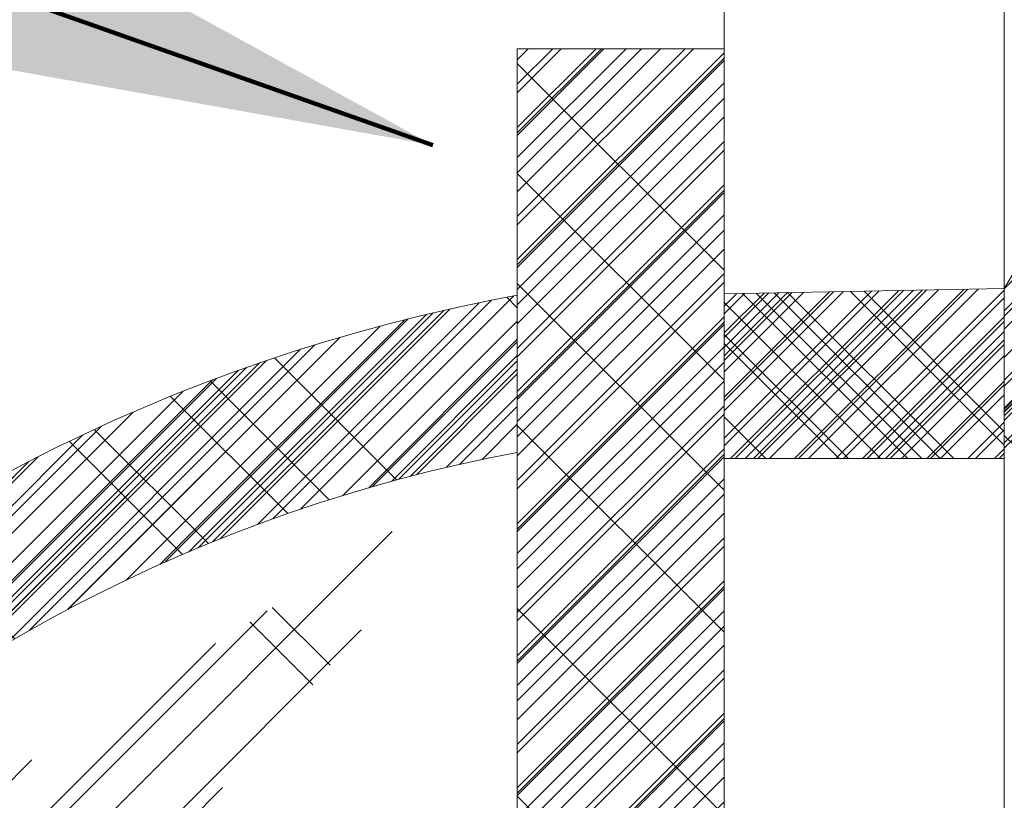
# Model space of a CAD drawing. Header units: inches. Extents: x 3071 to 4270, y -1110 to -364.
# Tile 5 of 12: x 3288 to 3299, y -853 to -845. Entities that reach past the tile are written whole.
import ezdxf

# ---------------------------------------------------------------- set-up
doc = ezdxf.new("R2010")
doc.units = ezdxf.units.IN
doc.header["$LTSCALE"] = 0.4
doc.header["$MEASUREMENT"] = 0
doc.linetypes.add('DGN Style 2', pattern=[23.623001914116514, 14.17380114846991, -9.449200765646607])
for name, color, linetype, lineweight in [('E-ANNO-TEXT', 7, 'Continuous', 0), ('E-LTNG-COND', 212, 'Continuous', 40), ('S-REIN-RBAR', 5, 'Continuous', 13), ('S-WALL-LOAD', 3, 'Continuous', 13)]:
    doc.layers.add(name, color=color, linetype=linetype, lineweight=lineweight)
doc.styles.add("_1 4 1'-0", font='arial.ttf', dxfattribs={"height": 6})
doc.dimstyles.new("1 4 1'-0", dxfattribs={"dimtxt": 6, "dimasz": 9, "dimexe": 3, "dimexo": 3, "dimgap": 3, "dimtad": 1, "dimdec": 0, "dimzin": 11, "dimdsep": 46, "dimlunit": 3, "dimtxsty": "_1 4 1'-0", "dimcen": 0.09, "dimclrd": 256, "dimadec": 4, "dimazin": 3, "dimtfac": 1, "dimtdec": 0, "dimtofl": 0, "dimtmove": 0, "dimatfit": 3, "dimfxl": 1, "dimfrac": 2, "dimtolj": 1, "dimtzin": 11, "dimlwd": -1, "dimarcsym": 0})

msp = doc.modelspace()

# ---------------------------------------------------------------- hatches: boundary and pattern name
at = {"layer": 'E-ANNO-TEXT'}
h = msp.add_hatch(dxfattribs=at)
h.set_pattern_fill('CROSSHATCH', color=6, style=0, pattern_type=2)
h.set_pattern_definition([(45, (3301.416153, -839.430183), (-0.7071067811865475, 0.7071067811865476), []), (315, (3301.416153, -839.430183), (8.48528137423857, 8.485281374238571), [])])
h.paths.add_polyline_path([(3300.269834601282, -833.729244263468, -0.2267061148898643), (3298.769834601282, -847.8556927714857), (3298.769834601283, -849.6778748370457, 0.2858472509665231), (3301.030098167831, -833.3402928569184, -0.2409494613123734)])
h = msp.add_hatch(dxfattribs=at)
h.set_pattern_fill('CROSSHATCH', color=6, style=0, pattern_type=2)
h.set_pattern_definition([(45, (3301.661384, -838.9395949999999), (-0.7071067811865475, 0.7071067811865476), []), (315, (3301.661384, -838.9395949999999), (8.48528137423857, 8.485281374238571), [])])
h.paths.add_polyline_path([(3301.030098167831, -833.3402928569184, -0.2409494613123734), (3300.269834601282, -833.729244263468, -0.2267061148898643), (3298.769834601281, -847.8556927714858), (3298.769834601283, -849.6778748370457, 0.2858472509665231)])
h = msp.add_hatch(dxfattribs=at)
h.set_pattern_fill('CROSSHATCH', color=6, style=0, pattern_type=2)
h.set_pattern_definition([(45, (3301.71043, -837.713127), (-0.7071067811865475, 0.7071067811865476), []), (315, (3301.71043, -837.713127), (8.48528137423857, 8.485281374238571), [])])
h.paths.add_polyline_path([(3298.769834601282, -847.8556927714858), (3298.769834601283, -849.6778748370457, 0.2858472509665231), (3301.030098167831, -833.3402928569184, -0.2409494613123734), (3300.269834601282, -833.729244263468, -0.2267061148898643)])
h = msp.add_hatch(dxfattribs=at)
h.set_pattern_fill('CROSSHATCH', color=6, style=0, pattern_type=2)
h.set_pattern_definition([(45, (3301.563292, -836.486658), (-0.7071067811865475, 0.7071067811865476), []), (315, (3301.563292, -836.486658), (8.48528137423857, 8.485281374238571), [])])
h.paths.add_polyline_path([(3298.769834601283, -849.6778748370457, 0.2858472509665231), (3301.030098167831, -833.3402928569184, -0.2409494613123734), (3300.269834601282, -833.729244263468, -0.2267061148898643), (3298.769834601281, -847.8556927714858)])
h = msp.add_hatch(dxfattribs=at)
h.set_pattern_fill('CROSSHATCH', color=6, style=0, pattern_type=2)
h.set_pattern_definition([(45, (3301.514245, -835.2111309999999), (-0.7071067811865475, 0.7071067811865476), []), (315, (3301.514245, -835.2111309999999), (8.48528137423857, 8.485281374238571), [])])
h.paths.add_polyline_path([(3301.030098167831, -833.3402928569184, -0.2409494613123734), (3300.269834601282, -833.729244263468, -0.2267061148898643), (3298.769834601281, -847.8556927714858), (3298.769834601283, -849.6778748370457, 0.2858472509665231)])
h = msp.add_hatch(dxfattribs=at)
h.set_pattern_fill('CROSSHATCH', color=6, style=0, pattern_type=2)
h.set_pattern_definition([(45, (3301.612338, -842.6190019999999), (-0.7071067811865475, 0.7071067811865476), []), (315, (3301.612338, -842.6190019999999), (8.48528137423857, 8.485281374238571), [])])
h.paths.add_polyline_path([(3301.030098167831, -833.3402928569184, -0.2409494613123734), (3300.269834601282, -833.729244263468, -0.2267061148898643), (3298.769834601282, -847.8556927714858), (3298.769834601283, -849.6778748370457, 0.2858472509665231)])
h = msp.add_hatch(dxfattribs=at)
h.set_pattern_fill('CROSSHATCH', color=6, style=0, pattern_type=2)
h.set_pattern_definition([(45, (3301.563292, -843.551118), (-0.7071067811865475, 0.7071067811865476), []), (315, (3301.563292, -843.551118), (8.48528137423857, 8.485281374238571), [])])
h.paths.add_polyline_path([(3298.769834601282, -847.8556927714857), (3298.769834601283, -849.6778748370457, 0.2858472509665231), (3301.030098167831, -833.3402928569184, -0.2409494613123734), (3300.269834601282, -833.729244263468, -0.2267061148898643)])
h = msp.add_hatch(dxfattribs=at)
h.set_pattern_fill('CROSSHATCH', color=6, style=0, pattern_type=2)
h.set_pattern_definition([(45, (3301.121877, -844.385116), (-0.7071067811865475, 0.7071067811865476), []), (315, (3301.121877, -844.385116), (8.48528137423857, 8.485281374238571), [])])
h.paths.add_polyline_path([(3298.769834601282, -847.8556927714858), (3298.769834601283, -849.6778748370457, 0.2858472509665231), (3301.030098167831, -833.3402928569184, -0.2409494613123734), (3300.269834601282, -833.729244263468, -0.2267061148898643)])
h = msp.add_hatch(dxfattribs=at)
h.set_pattern_fill('CROSSHATCH', color=6, style=0, pattern_type=2)
h.set_pattern_definition([(45, (3300.533324, -845.6606439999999), (-0.7071067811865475, 0.7071067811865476), []), (315, (3300.533324, -845.6606439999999), (8.48528137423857, 8.485281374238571), [])])
h.paths.add_polyline_path([(3301.030098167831, -833.3402928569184, -0.2409494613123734), (3300.269834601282, -833.729244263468, -0.2267061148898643), (3298.769834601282, -847.8556927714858), (3298.769834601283, -849.6778748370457, 0.2858472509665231)])
h = msp.add_hatch(dxfattribs=at)
h.set_pattern_fill('CROSSHATCH', color=6, style=0, pattern_type=2)
h.set_pattern_definition([(45, (3301.318061, -844.63041), (-0.7071067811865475, 0.7071067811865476), []), (315, (3301.318061, -844.63041), (8.48528137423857, 8.485281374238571), [])])
h.paths.add_polyline_path([(3298.769834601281, -847.8556927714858), (3298.769834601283, -849.6778748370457, 0.2858472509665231), (3301.030098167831, -833.3402928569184, -0.2409494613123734), (3300.269834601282, -833.729244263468, -0.2267061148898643)])
h = msp.add_hatch(dxfattribs=at)
h.set_pattern_fill('CROSSHATCH', color=6, style=0, pattern_type=2)
h.set_pattern_definition([(45, (3301.465199, -842.569943), (-0.7071067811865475, 0.7071067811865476), []), (315, (3301.465199, -842.569943), (8.48528137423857, 8.485281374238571), [])])
h.paths.add_polyline_path([(3301.030098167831, -833.3402928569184, -0.2409494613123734), (3300.269834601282, -833.729244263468, -0.2267061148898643), (3298.769834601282, -847.8556927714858), (3298.769834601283, -849.6778748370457, 0.2858472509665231)])
h = msp.add_hatch(dxfattribs=at)
h.set_pattern_fill('CROSSHATCH', color=6, style=0, pattern_type=2)
h.set_pattern_definition([(45, (3303.770366, -832.9053690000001), (-0.7071067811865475, 0.7071067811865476), []), (315, (3303.770366, -832.9053690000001), (8.48528137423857, 8.485281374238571), [])])
h.paths.add_polyline_path([(3300.269834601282, -833.729244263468, -0.2267061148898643), (3298.769834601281, -847.8556927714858), (3298.769834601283, -849.6778748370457, 0.2858472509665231), (3301.030098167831, -833.3402928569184, -0.2409494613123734)])
h = msp.add_hatch(dxfattribs=at)
h.set_pattern_fill('CROSSHATCH', color=6, style=0, pattern_type=2)
h.set_pattern_definition([(45, (3294.944446, -850.719076), (-0.7071067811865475, 0.7071067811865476), []), (315, (3294.944446, -850.719076), (8.48528137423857, 8.485281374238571), [])])
edge = h.paths.add_edge_path()
edge.add_line((3295.769834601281, -856.2071816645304), (3295.769834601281, -849.6778748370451))
edge.add_line((3295.769834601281, -849.6778748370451), (3295.769834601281, -847.9117599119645))
edge.add_line((3295.769834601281, -847.9117599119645), (3295.769834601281, -845.2871168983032))
edge.add_line((3295.769834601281, -845.2871168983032), (3293.555092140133, -845.2871168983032))
edge.add_line((3293.555092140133, -845.2871168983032), (3293.555092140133, -855.3148035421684))
edge.add_ellipse((3313.110824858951, -825.8374447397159), major_axis=(-40.19242740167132, -2.842033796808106), ratio=0.8237024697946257, start_angle=57.60632268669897, end_angle=61.15338645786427)
h = msp.add_hatch(dxfattribs=at)
h.set_pattern_fill('CROSSHATCH', color=6, style=0, pattern_type=2)
h.set_pattern_definition([(45, (3295.14063, -858.2250650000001), (-0.7071067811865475, 0.7071067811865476), []), (315, (3295.14063, -858.2250650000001), (8.48528137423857, 8.485281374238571), [])])
edge = h.paths.add_edge_path()
edge.add_ellipse((3313.110824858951, -825.8374447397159), major_axis=(-40.19242740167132, -2.842033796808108), ratio=0.8237024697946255, start_angle=57.60632268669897, end_angle=61.15338645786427)
edge.add_line((3295.769834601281, -856.2071816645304), (3295.769834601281, -849.6778748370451))
edge.add_line((3295.769834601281, -849.6778748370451), (3295.769834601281, -847.9117599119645))
edge.add_line((3295.769834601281, -847.9117599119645), (3295.769834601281, -845.2871168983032))
edge.add_line((3295.769834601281, -845.2871168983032), (3293.555092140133, -845.2871168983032))
edge.add_line((3293.555092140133, -845.2871168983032), (3293.555092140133, -855.3148035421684))
h = msp.add_hatch(dxfattribs=at)
h.set_pattern_fill('CROSSHATCH', color=6, style=0, pattern_type=2)
h.set_pattern_definition([(45, (3294.159708, -848.413315), (-0.7071067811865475, 0.7071067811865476), []), (315, (3294.159708, -848.413315), (8.48528137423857, 8.485281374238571), [])])
edge = h.paths.add_edge_path()
edge.add_ellipse((3313.110824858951, -825.8374447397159), major_axis=(-40.19242740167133, -2.842033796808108), ratio=0.8237024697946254, start_angle=57.60632268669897, end_angle=61.15338645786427)
edge.add_line((3295.769834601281, -856.2071816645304), (3295.769834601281, -849.6778748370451))
edge.add_line((3295.769834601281, -849.6778748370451), (3295.769834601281, -847.9117599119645))
edge.add_line((3295.769834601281, -847.9117599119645), (3295.769834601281, -845.2871168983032))
edge.add_line((3295.769834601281, -845.2871168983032), (3293.555092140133, -845.2871168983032))
edge.add_line((3293.555092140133, -845.2871168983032), (3293.555092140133, -855.3148035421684))
h = msp.add_hatch(dxfattribs=at)
h.set_pattern_fill('CROSSHATCH', color=6, style=0, pattern_type=2)
h.set_pattern_definition([(45, (3294.355893, -847.43214), (-0.7071067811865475, 0.7071067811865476), []), (315, (3294.355893, -847.43214), (8.48528137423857, 8.485281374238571), [])])
edge = h.paths.add_edge_path()
edge.add_ellipse((3313.110824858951, -825.8374447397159), major_axis=(-40.19242740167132, -2.842033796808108), ratio=0.8237024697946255, start_angle=57.6063226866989, end_angle=61.15338645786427)
edge.add_line((3295.769834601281, -856.2071816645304), (3295.769834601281, -849.6778748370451))
edge.add_line((3295.769834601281, -849.6778748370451), (3295.769834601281, -847.9117599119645))
edge.add_line((3295.769834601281, -847.9117599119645), (3295.769834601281, -845.2871168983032))
edge.add_line((3295.769834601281, -845.2871168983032), (3293.555092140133, -845.2871168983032))
edge.add_line((3293.555092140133, -845.2871168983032), (3293.555092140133, -855.3148035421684))
h = msp.add_hatch(dxfattribs=at)
h.set_pattern_fill('CROSSHATCH', color=6, style=0, pattern_type=2)
h.set_pattern_definition([(45, (3294.601123, -846.500024), (-0.7071067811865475, 0.7071067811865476), []), (315, (3294.601123, -846.500024), (8.48528137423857, 8.485281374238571), [])])
edge = h.paths.add_edge_path()
edge.add_ellipse((3313.110824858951, -825.8374447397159), major_axis=(-40.19242740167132, -2.842033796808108), ratio=0.8237024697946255, start_angle=57.60632268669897, end_angle=61.15338645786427)
edge.add_line((3295.769834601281, -856.2071816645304), (3295.769834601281, -849.6778748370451))
edge.add_line((3295.769834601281, -849.6778748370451), (3295.769834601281, -847.9117599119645))
edge.add_line((3295.769834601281, -847.9117599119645), (3295.769834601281, -845.2871168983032))
edge.add_line((3295.769834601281, -845.2871168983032), (3293.555092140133, -845.2871168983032))
edge.add_line((3293.555092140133, -845.2871168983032), (3293.555092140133, -855.3148035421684))
h = msp.add_hatch(dxfattribs=at)
h.set_pattern_fill('CROSSHATCH', color=6, style=0, pattern_type=2)
h.set_pattern_definition([(45, (3294.552077, -852.2889560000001), (-0.7071067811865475, 0.7071067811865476), []), (315, (3294.552077, -852.2889560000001), (8.48528137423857, 8.485281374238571), [])])
edge = h.paths.add_edge_path()
edge.add_ellipse((3313.110824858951, -825.8374447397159), major_axis=(-40.19242740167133, -2.842033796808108), ratio=0.8237024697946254, start_angle=57.60632268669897, end_angle=61.15338645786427)
edge.add_line((3295.769834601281, -856.2071816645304), (3295.769834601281, -849.6778748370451))
edge.add_line((3295.769834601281, -849.6778748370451), (3295.769834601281, -847.9117599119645))
edge.add_line((3295.769834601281, -847.9117599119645), (3295.769834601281, -845.2871168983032))
edge.add_line((3295.769834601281, -845.2871168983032), (3293.555092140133, -845.2871168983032))
edge.add_line((3293.555092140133, -845.2871168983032), (3293.555092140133, -855.3148035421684))
h = msp.add_hatch(dxfattribs=at)
h.set_pattern_fill('CROSSHATCH', color=6, style=0, pattern_type=2)
h.set_pattern_definition([(45, (3294.453985, -854.202247), (-0.7071067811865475, 0.7071067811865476), []), (315, (3294.453985, -854.202247), (8.48528137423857, 8.485281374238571), [])])
edge = h.paths.add_edge_path()
edge.add_line((3295.769834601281, -856.2071816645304), (3295.769834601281, -849.6778748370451))
edge.add_line((3295.769834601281, -849.6778748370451), (3295.769834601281, -847.9117599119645))
edge.add_line((3295.769834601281, -847.9117599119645), (3295.769834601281, -845.2871168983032))
edge.add_line((3295.769834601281, -845.2871168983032), (3293.555092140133, -845.2871168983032))
edge.add_line((3293.555092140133, -845.2871168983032), (3293.555092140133, -855.3148035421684))
edge.add_ellipse((3313.110824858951, -825.8374447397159), major_axis=(-40.19242740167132, -2.842033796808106), ratio=0.8237024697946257, start_angle=57.6063226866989, end_angle=61.15338645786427)
h = msp.add_hatch(dxfattribs=at)
h.set_pattern_fill('CROSSHATCH', color=6, style=0, pattern_type=2)
h.set_pattern_definition([(45, (3294.306847, -857.734477), (-0.7071067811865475, 0.7071067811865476), []), (315, (3294.306847, -857.734477), (8.48528137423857, 8.485281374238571), [])])
edge = h.paths.add_edge_path()
edge.add_ellipse((3313.110824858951, -825.8374447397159), major_axis=(-40.19242740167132, -2.842033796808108), ratio=0.8237024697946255, start_angle=57.6063226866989, end_angle=61.15338645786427)
edge.add_line((3295.769834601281, -856.2071816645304), (3295.769834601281, -849.6778748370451))
edge.add_line((3295.769834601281, -849.6778748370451), (3295.769834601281, -847.9117599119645))
edge.add_line((3295.769834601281, -847.9117599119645), (3295.769834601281, -845.2871168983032))
edge.add_line((3295.769834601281, -845.2871168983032), (3293.555092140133, -845.2871168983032))
edge.add_line((3293.555092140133, -845.2871168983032), (3293.555092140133, -855.3148035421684))
h = msp.add_hatch(dxfattribs=at)
h.set_pattern_fill('CROSSHATCH', color=6, style=0, pattern_type=2)
h.set_pattern_definition([(45, (3296.90629, -848.8547189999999), (-0.7071067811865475, 0.7071067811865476), []), (315, (3296.90629, -848.8547189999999), (8.48528137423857, 8.485281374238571), [])])
h.paths.add_polyline_path([(3295.769834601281, -849.6778748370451), (3298.769834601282, -849.6778748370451), (3298.769834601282, -847.8556927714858), (3295.769834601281, -847.9117599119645)])
h = msp.add_hatch(dxfattribs=at)
h.set_pattern_fill('CROSSHATCH', color=6, style=0, pattern_type=2)
h.set_pattern_definition([(45, (3294.110662, -847.579191), (-0.7071067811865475, 0.7071067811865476), []), (315, (3294.110662, -847.579191), (8.48528137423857, 8.485281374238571), [])])
h.paths.add_polyline_path([(3295.769834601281, -849.6778748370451), (3298.769834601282, -849.6778748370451), (3298.769834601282, -847.8556927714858), (3295.769834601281, -847.9117599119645)])
h = msp.add_hatch(dxfattribs=at)
h.set_pattern_fill('CROSSHATCH', color=6, style=0, pattern_type=2)
h.set_pattern_definition([(45, (3297.200566, -849.0018949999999), (-0.7071067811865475, 0.7071067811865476), []), (315, (3297.200566, -849.0018949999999), (8.48528137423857, 8.485281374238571), [])])
h.paths.add_polyline_path([(3295.769834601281, -849.6778748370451), (3298.769834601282, -849.6778748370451), (3298.769834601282, -847.8556927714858), (3295.769834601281, -847.9117599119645)])
h = msp.add_hatch(dxfattribs=at)
h.set_pattern_fill('CROSSHATCH', color=6, style=0, pattern_type=2)
h.set_pattern_definition([(45, (3296.464875, -849.0509539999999), (-0.7071067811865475, 0.7071067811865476), []), (315, (3296.464875, -849.0509539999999), (8.48528137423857, 8.485281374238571), [])])
h.paths.add_polyline_path([(3298.769834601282, -849.6778748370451), (3298.769834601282, -847.8556927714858), (3295.769834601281, -847.9117599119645), (3295.769834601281, -849.6778748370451)])
h = msp.add_hatch(dxfattribs=at)
h.set_pattern_fill('CROSSHATCH', color=6, style=0, pattern_type=2)
h.set_pattern_definition([(45, (3297.102474, -848.707543), (-0.7071067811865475, 0.7071067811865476), []), (315, (3297.102474, -848.707543), (8.48528137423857, 8.485281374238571), [])])
h.paths.add_polyline_path([(3298.769834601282, -849.6778748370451), (3298.769834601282, -847.8556927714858), (3295.769834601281, -847.9117599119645), (3295.769834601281, -849.6778748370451)])
h = msp.add_hatch(dxfattribs=at)
h.set_pattern_fill('CROSSHATCH', color=6, style=0, pattern_type=2)
h.set_pattern_definition([(45, (3297.936258, -848.707543), (-0.7071067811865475, 0.7071067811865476), []), (315, (3297.936258, -848.707543), (8.48528137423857, 8.485281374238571), [])])
h.paths.add_polyline_path([(3298.769834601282, -849.6778748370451), (3298.769834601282, -847.8556927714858), (3295.769834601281, -847.9117599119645), (3295.769834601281, -849.6778748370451)])
h = msp.add_hatch(dxfattribs=at)
h.set_pattern_fill('CROSSHATCH', color=6, style=0, pattern_type=2)
h.set_pattern_definition([(45, (3298.230534, -848.8547189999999), (-0.7071067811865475, 0.7071067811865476), []), (315, (3298.230534, -848.8547189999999), (8.48528137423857, 8.485281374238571), [])])
h.paths.add_polyline_path([(3298.769834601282, -847.8556927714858), (3295.769834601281, -847.9117599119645), (3295.769834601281, -849.6778748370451), (3298.769834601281, -849.6778748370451)])
h = msp.add_hatch(dxfattribs=at)
h.set_pattern_fill('CROSSHATCH', color=6, style=0, pattern_type=2)
h.set_pattern_definition([(45, (3296.072506, -848.7566009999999), (-0.7071067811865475, 0.7071067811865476), []), (315, (3296.072506, -848.7566009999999), (8.48528137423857, 8.485281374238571), [])])
h.paths.add_polyline_path([(3298.769834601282, -847.8556927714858), (3295.769834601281, -847.9117599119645), (3295.769834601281, -849.6778748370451), (3298.769834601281, -849.6778748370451)])
h = msp.add_hatch(dxfattribs=at)
h.set_pattern_fill('CROSSHATCH', color=6, style=0, pattern_type=2)
h.set_pattern_definition([(45, (3296.661059, -848.903778), (-0.7071067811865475, 0.7071067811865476), []), (315, (3296.661059, -848.903778), (8.48528137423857, 8.485281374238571), [])])
h.paths.add_polyline_path([(3295.769834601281, -849.6778748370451), (3298.769834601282, -849.6778748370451), (3298.769834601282, -847.8556927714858), (3295.769834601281, -847.9117599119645)])
h = msp.add_hatch(dxfattribs=at)
h.set_pattern_fill('CROSSHATCH', color=6, style=0, pattern_type=2)
h.set_pattern_definition([(45, (3297.445797, -848.903778), (-0.7071067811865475, 0.7071067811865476), []), (315, (3297.445797, -848.903778), (8.48528137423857, 8.485281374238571), [])])
h.paths.add_polyline_path([(3298.769834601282, -849.6778748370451), (3298.769834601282, -847.8556927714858), (3295.769834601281, -847.9117599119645), (3295.769834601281, -849.6778748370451)])
h = msp.add_hatch(dxfattribs=at)
h.set_pattern_fill('CROSSHATCH', color=6, style=0, pattern_type=2)
h.set_pattern_definition([(45, (3301.341896, -846.797318), (-0.7071067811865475, 0.7071067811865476), []), (315, (3301.341896, -846.797318), (8.48528137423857, 8.485281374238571), [])])
h.paths.add_polyline_path([(3295.769834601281, -849.6778748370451), (3298.769834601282, -849.6778748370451), (3298.769834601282, -847.8556927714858), (3295.769834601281, -847.9117599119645)])
h = msp.add_hatch(dxfattribs=at)
h.set_pattern_fill('CROSSHATCH', color=6, style=0, pattern_type=2)
h.set_pattern_definition([(45, (3284.598396, -853.2871960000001), (-0.7071067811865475, 0.7071067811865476), []), (315, (3284.598396, -853.2871960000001), (8.48528137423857, 8.485281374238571), [])])
edge = h.paths.add_edge_path()
edge.add_line((3293.555092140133, -849.610633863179), (3293.555092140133, -847.928619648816))
edge.add_arc((3296.925256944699, -866.4097105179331), 18.78586517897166, 100.3347532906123, 142.5396295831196)
edge.add_ellipse((3310.769834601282, -845.7014057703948), major_axis=(31.28849486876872, 0.9566839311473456), ratio=0.7167050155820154, start_angle=201.9861852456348, end_angle=205.8782180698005)
edge.add_arc((3296.701251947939, -866.3409978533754), 17.02361303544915, 100.65014382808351, 144.0616840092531, ccw=False)
h = msp.add_hatch(dxfattribs=at)
h.set_pattern_fill('CROSSHATCH', color=6, style=0, pattern_type=2)
h.set_pattern_definition([(45, (3284.990765, -852.74755), (-0.7071067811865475, 0.7071067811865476), []), (315, (3284.990765, -852.74755), (8.48528137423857, 8.485281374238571), [])])
edge = h.paths.add_edge_path()
edge.add_arc((3296.925256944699, -866.4097105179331), 18.78586517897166, 100.3347532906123, 142.5396295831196)
edge.add_ellipse((3310.769834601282, -845.7014057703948), major_axis=(31.28849486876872, 0.9566839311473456), ratio=0.7167050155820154, start_angle=201.986185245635, end_angle=205.8782180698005)
edge.add_arc((3296.701251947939, -866.3409978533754), 17.02361303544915, 100.65014382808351, 144.0616840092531, ccw=False)
edge.add_line((3293.555092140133, -849.610633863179), (3293.555092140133, -847.928619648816))
h = msp.add_hatch(dxfattribs=at)
h.set_pattern_fill('CROSSHATCH', color=6, style=0, pattern_type=2)
h.set_pattern_definition([(45, (3283.617474, -854.464606), (-0.7071067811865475, 0.7071067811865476), []), (315, (3283.617474, -854.464606), (8.48528137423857, 8.485281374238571), [])])
edge = h.paths.add_edge_path()
edge.add_line((3293.555092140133, -849.610633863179), (3293.555092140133, -847.928619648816))
edge.add_arc((3296.925256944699, -866.4097105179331), 18.78586517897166, 100.3347532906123, 142.5396295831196)
edge.add_ellipse((3310.769834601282, -845.7014057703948), major_axis=(31.28849486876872, 0.9566839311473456), ratio=0.7167050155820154, start_angle=201.9861852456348, end_angle=205.8782180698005)
edge.add_arc((3296.701251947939, -866.3409978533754), 17.02361303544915, 100.65014382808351, 144.0616840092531, ccw=False)
h = msp.add_hatch(dxfattribs=at)
h.set_pattern_fill('CROSSHATCH', color=6, style=0, pattern_type=2)
h.set_pattern_definition([(45, (3283.274152, -854.758959), (-0.7071067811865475, 0.7071067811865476), []), (315, (3283.274152, -854.758959), (8.48528137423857, 8.485281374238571), [])])
edge = h.paths.add_edge_path()
edge.add_line((3293.555092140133, -849.610633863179), (3293.555092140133, -847.928619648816))
edge.add_arc((3296.925256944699, -866.4097105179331), 18.78586517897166, 100.3347532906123, 142.5396295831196)
edge.add_ellipse((3310.769834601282, -845.7014057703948), major_axis=(31.28849486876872, 0.9566839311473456), ratio=0.7167050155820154, start_angle=201.9861852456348, end_angle=205.8782180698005)
edge.add_arc((3296.701251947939, -866.3409978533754), 17.02361303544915, 100.65014382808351, 144.0616840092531, ccw=False)
h = msp.add_hatch(dxfattribs=at)
h.set_pattern_fill('CROSSHATCH', color=6, style=0, pattern_type=2)
h.set_pattern_definition([(45, (3285.43218, -852.600374), (-0.7071067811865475, 0.7071067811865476), []), (315, (3285.43218, -852.600374), (8.48528137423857, 8.485281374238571), [])])
edge = h.paths.add_edge_path()
edge.add_line((3293.555092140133, -849.610633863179), (3293.555092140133, -847.928619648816))
edge.add_arc((3296.925256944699, -866.4097105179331), 18.78586517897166, 100.3347532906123, 142.5396295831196)
edge.add_ellipse((3310.769834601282, -845.7014057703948), major_axis=(31.28849486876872, 0.9566839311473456), ratio=0.7167050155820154, start_angle=201.9861852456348, end_angle=205.8782180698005)
edge.add_arc((3296.701251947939, -866.3409978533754), 17.02361303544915, 100.65014382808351, 144.0616840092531, ccw=False)
h = msp.add_hatch(dxfattribs=at)
h.set_pattern_fill('CROSSHATCH', color=6, style=0, pattern_type=2)
h.set_pattern_definition([(45, (3286.56024, -852.0607279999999), (-0.7071067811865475, 0.7071067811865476), []), (315, (3286.56024, -852.0607279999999), (8.48528137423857, 8.485281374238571), [])])
edge = h.paths.add_edge_path()
edge.add_line((3293.555092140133, -849.610633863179), (3293.555092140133, -847.928619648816))
edge.add_arc((3296.925256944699, -866.4097105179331), 18.78586517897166, 100.3347532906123, 142.5396295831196)
edge.add_ellipse((3310.769834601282, -845.7014057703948), major_axis=(31.28849486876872, 0.9566839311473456), ratio=0.7167050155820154, start_angle=201.9861852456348, end_angle=205.8782180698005)
edge.add_arc((3296.701251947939, -866.3409978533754), 17.02361303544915, 100.65014382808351, 144.0616840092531, ccw=False)
h = msp.add_hatch(dxfattribs=at)
h.set_pattern_fill('CROSSHATCH', color=6, style=0, pattern_type=2)
h.set_pattern_definition([(45, (3286.952609, -851.668258), (-0.7071067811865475, 0.7071067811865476), []), (315, (3286.952609, -851.668258), (8.48528137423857, 8.485281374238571), [])])
edge = h.paths.add_edge_path()
edge.add_line((3293.555092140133, -849.610633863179), (3293.555092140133, -847.928619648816))
edge.add_arc((3296.925256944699, -866.4097105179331), 18.78586517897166, 100.3347532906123, 142.5396295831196)
edge.add_ellipse((3310.769834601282, -845.7014057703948), major_axis=(31.28849486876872, 0.9566839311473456), ratio=0.7167050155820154, start_angle=201.9861852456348, end_angle=205.8782180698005)
edge.add_arc((3296.701251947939, -866.3409978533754), 17.02361303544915, 100.65014382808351, 144.0616840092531, ccw=False)
h = msp.add_hatch(dxfattribs=at)
h.set_pattern_fill('CROSSHATCH', color=6, style=0, pattern_type=2)
h.set_pattern_definition([(45, (3289.552052, -850.294613), (-0.7071067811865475, 0.7071067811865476), []), (315, (3289.552052, -850.294613), (8.48528137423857, 8.485281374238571), [])])
edge = h.paths.add_edge_path()
edge.add_ellipse((3310.769834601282, -845.7014057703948), major_axis=(31.28849486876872, 0.9566839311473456), ratio=0.7167050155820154, start_angle=201.9861852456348, end_angle=205.8782180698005)
edge.add_arc((3296.701251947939, -866.3409978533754), 17.02361303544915, 100.65014382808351, 144.0616840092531, ccw=False)
edge.add_line((3293.555092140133, -849.610633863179), (3293.555092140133, -847.928619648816))
edge.add_arc((3296.925256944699, -866.4097105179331), 18.78586517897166, 100.3347532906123, 142.5396295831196)
h = msp.add_hatch(dxfattribs=at)
h.set_pattern_fill('CROSSHATCH', color=6, style=0, pattern_type=2)
h.set_pattern_definition([(45, (3292.053403, -849.705908), (-0.7071067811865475, 0.7071067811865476), []), (315, (3292.053403, -849.705908), (8.48528137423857, 8.485281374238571), [])])
edge = h.paths.add_edge_path()
edge.add_line((3293.555092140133, -849.610633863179), (3293.555092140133, -847.928619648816))
edge.add_arc((3296.925256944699, -866.4097105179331), 18.78586517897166, 100.3347532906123, 142.5396295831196)
edge.add_ellipse((3310.769834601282, -845.7014057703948), major_axis=(31.28849486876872, 0.9566839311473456), ratio=0.7167050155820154, start_angle=201.9861852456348, end_angle=205.8782180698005)
edge.add_arc((3296.701251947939, -866.3409978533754), 17.02361303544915, 100.65014382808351, 144.0616840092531, ccw=False)
h = msp.add_hatch(dxfattribs=at)
h.set_pattern_fill('CROSSHATCH', color=6, style=0, pattern_type=2)
h.set_pattern_definition([(45, (3290.631066, -849.2153199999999), (-0.7071067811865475, 0.7071067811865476), []), (315, (3290.631066, -849.2153199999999), (8.48528137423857, 8.485281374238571), [])])
edge = h.paths.add_edge_path()
edge.add_line((3293.555092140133, -849.610633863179), (3293.555092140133, -847.928619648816))
edge.add_arc((3296.925256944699, -866.4097105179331), 18.78586517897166, 100.3347532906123, 142.5396295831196)
edge.add_ellipse((3310.769834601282, -845.7014057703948), major_axis=(31.28849486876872, 0.9566839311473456), ratio=0.7167050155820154, start_angle=201.9861852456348, end_angle=205.8782180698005)
edge.add_arc((3296.701251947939, -866.3409978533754), 17.02361303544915, 100.65014382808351, 144.0616840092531, ccw=False)
h = msp.add_hatch(dxfattribs=at)
h.set_pattern_fill('CROSSHATCH', color=6, style=0, pattern_type=2)
h.set_pattern_definition([(45, (3289.503006, -849.853084), (-0.7071067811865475, 0.7071067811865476), []), (315, (3289.503006, -849.853084), (8.48528137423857, 8.485281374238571), [])])
edge = h.paths.add_edge_path()
edge.add_arc((3296.925256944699, -866.4097105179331), 18.78586517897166, 100.3347532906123, 142.5396295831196)
edge.add_ellipse((3310.769834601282, -845.7014057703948), major_axis=(31.28849486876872, 0.9566839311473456), ratio=0.7167050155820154, start_angle=201.9861852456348, end_angle=205.8782180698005)
edge.add_arc((3296.701251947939, -866.3409978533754), 17.02361303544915, 100.65014382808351, 144.0616840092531, ccw=False)
edge.add_line((3293.555092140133, -849.610633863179), (3293.555092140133, -847.928619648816))
h = msp.add_hatch(dxfattribs=at)
h.set_pattern_fill('CROSSHATCH', color=6, style=0, pattern_type=2)
h.set_pattern_definition([(45, (3287.44307, -850.8833179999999), (-0.7071067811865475, 0.7071067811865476), []), (315, (3287.44307, -850.8833179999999), (8.48528137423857, 8.485281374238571), [])])
edge = h.paths.add_edge_path()
edge.add_line((3293.555092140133, -849.610633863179), (3293.555092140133, -847.928619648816))
edge.add_arc((3296.925256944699, -866.4097105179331), 18.78586517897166, 100.3347532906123, 142.5396295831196)
edge.add_ellipse((3310.769834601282, -845.7014057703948), major_axis=(31.28849486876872, 0.9566839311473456), ratio=0.7167050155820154, start_angle=201.9861852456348, end_angle=205.8782180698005)
edge.add_arc((3296.701251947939, -866.3409978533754), 17.02361303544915, 100.65014382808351, 144.0616840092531, ccw=False)
h = msp.add_hatch(dxfattribs=at)
h.set_pattern_fill('CROSSHATCH', color=6, style=0, pattern_type=2)
h.set_pattern_definition([(45, (3282.195138, -875.314574), (-0.7071067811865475, 0.7071067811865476), []), (315, (3282.195138, -875.314574), (8.48528137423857, 8.485281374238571), [])])
edge = h.paths.add_edge_path()
edge.add_line((3293.555092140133, -849.610633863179), (3293.555092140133, -847.928619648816))
edge.add_arc((3296.925256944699, -866.4097105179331), 18.78586517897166, 100.3347532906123, 142.5396295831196)
edge.add_ellipse((3310.769834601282, -845.7014057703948), major_axis=(31.28849486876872, 0.9566839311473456), ratio=0.7167050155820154, start_angle=201.9861852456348, end_angle=205.8782180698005)
edge.add_arc((3296.701251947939, -866.3409978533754), 17.02361303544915, 100.65014382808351, 144.0616840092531, ccw=False)

# ---------------------------------------------------------------- linework, layer by layer
at = {"layer": 'E-ANNO-TEXT', "color": 6, "flags": 128}
for points, elevation in [([(3295.769834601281, -845.2871168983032), (3293.555092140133, -845.2871168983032), (3293.555092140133, -861.1698865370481), (3295.769834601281, -861.1698865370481)], -0.06362499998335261), ([(3295.769834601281, -861.1698865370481), (3295.769834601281, -859.3669775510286), (3298.769834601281, -859.3669775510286), (3298.769834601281, -857.1995251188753), (3295.769834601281, -857.1908716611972), (3295.769834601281, -849.6778748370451), (3298.769834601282, -849.6778748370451), (3298.769834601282, -847.8556927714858), (3295.769834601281, -847.9117599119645), (3295.769834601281, -845.2871168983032)], -0.06362500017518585)]:
    msp.add_lwpolyline(points, dxfattribs=dict(at, elevation=elevation))
at = {"layer": 'E-ANNO-TEXT', "color": 6}
for centre, radius, start, end in [((3284.742542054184, -839.2233594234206, -0.06362499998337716), 16.47064404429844, 328.3920435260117, 19.48561277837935), ((3296.925256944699, -866.4097105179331, -0.06362499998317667), 18.78586517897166, 100.3347532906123, 234.8389752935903), ((3296.701251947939, -866.3409978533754, -0.06362499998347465), 17.02361303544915, 100.6501438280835, 234.3106192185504)]:
    msp.add_arc(centre, radius, start, end, dxfattribs=at)
for points in [[(3295.769834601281, -849.6778748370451, -0.06362499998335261), (3298.769834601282, -849.6778748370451, -0.06362499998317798), (3298.769834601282, -847.8556927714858, -0.06362499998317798), (3295.769834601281, -847.9117599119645, -0.06362499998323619)], [(3295.769834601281, -849.6778748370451, -0.06362499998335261), (3298.769834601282, -849.6778748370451, -0.06362499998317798), (3298.769834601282, -847.8556927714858, -0.06362499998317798), (3295.769834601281, -847.9117599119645, -0.06362499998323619)], [(3295.769834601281, -849.6778748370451, -0.06362499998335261), (3298.769834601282, -849.6778748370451, -0.06362499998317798), (3298.769834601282, -847.8556927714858, -0.06362499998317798), (3295.769834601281, -847.9117599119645, -0.06362499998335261)], [(3298.769834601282, -849.6778748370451, -0.06362499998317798), (3298.769834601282, -847.8556927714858, -0.06362499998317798), (3295.769834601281, -847.9117599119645, -0.06362499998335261), (3295.769834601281, -849.6778748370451, -0.06362499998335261)], [(3298.769834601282, -849.6778748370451, -0.06362499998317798), (3298.769834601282, -847.8556927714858, -0.06362499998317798), (3295.769834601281, -847.9117599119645, -0.06362499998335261), (3295.769834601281, -849.6778748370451, -0.06362499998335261)], [(3298.769834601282, -849.6778748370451, -0.06362499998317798), (3298.769834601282, -847.8556927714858, -0.06362499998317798), (3295.769834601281, -847.9117599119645, -0.06362499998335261), (3295.769834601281, -849.6778748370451, -0.06362499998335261)], [(3298.769834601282, -847.8556927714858, -0.06362499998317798), (3295.769834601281, -847.9117599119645, -0.06362499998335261), (3295.769834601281, -849.6778748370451, -0.06362499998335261), (3298.769834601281, -849.6778748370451, -0.0636249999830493)], [(3298.769834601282, -847.8556927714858, -0.06362499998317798), (3295.769834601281, -847.9117599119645, -0.06362499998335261), (3295.769834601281, -849.6778748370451, -0.06362499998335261), (3298.769834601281, -849.6778748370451, -0.0636249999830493)], [(3295.769834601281, -849.6778748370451, -0.06362499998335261), (3298.769834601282, -849.6778748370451, -0.06362499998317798), (3298.769834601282, -847.8556927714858, -0.06362499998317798), (3295.769834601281, -847.9117599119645, -0.06362499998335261)], [(3298.769834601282, -849.6778748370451, -0.06362499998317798), (3298.769834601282, -847.8556927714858, -0.06362499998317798), (3295.769834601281, -847.9117599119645, -0.06362499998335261), (3295.769834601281, -849.6778748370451, -0.06362499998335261)], [(3295.769834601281, -849.6778748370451, -0.06362499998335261), (3298.769834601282, -849.6778748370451, -0.06362499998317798), (3298.769834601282, -847.8556927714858, -0.06362499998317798), (3295.769834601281, -847.9117599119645, -0.06362499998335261)]]:
    msp.add_3dface(points, dxfattribs=at)
at = {"layer": 'E-LTNG-COND', "color": 7, "linetype": 'DGN Style 2'}
msp.add_ellipse((3310.769834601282, -845.7014057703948, -0.06362499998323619), major_axis=(31.28849486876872, 0.9566839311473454), ratio=0.7167050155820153, dxfattribs=at)
at = {"layer": 'S-REIN-RBAR'}
msp.add_line((3298.769834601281, -877.3080074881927, -0.06362499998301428), (3298.769834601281, -701.6354822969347, -0.06362499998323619), dxfattribs=at)
at = {"layer": 'S-WALL-LOAD'}
msp.add_line((3295.769834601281, -878.6190074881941, -0.06362499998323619), (3295.769834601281, -701.6354822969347, -0.06362499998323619), dxfattribs=at)

# ---------------------------------------------------------------- leaders
at = {"layer": 'E-ANNO-TEXT'}
msp.add_leader([(3292.650581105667, -846.3199745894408, -0.06362499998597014), (3257.177828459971, -833.8026303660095, -0.06362499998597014)], dimstyle="1 4 1'-0", override={"dimgap": 6, "dimclrd": 0, "dimlwd": 65534}, dxfattribs=at)

doc.saveas('drawing.dxf')
